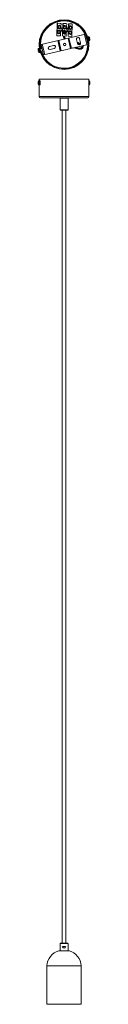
# Model space of a CAD drawing. Header units: millimetres. Extents: x 44 to 127, y -1553 to 29.
import ezdxf

# ---------------------------------------------------------------- set-up
doc = ezdxf.new("R2010")
doc.units = ezdxf.units.MM

msp = doc.modelspace()

# ---------------------------------------------------------------- linework, layer by layer
at = {"color": 7, "linetype": 'Continuous', "lineweight": 15}
for p, q in [((74.2, 3.5), (75.1, 23.5)), ((75.4, 23.4), (74.5, 3.5)), ((75.4, 23.4), (75.1, 23.5)), ((75.1, 23.5), (80.9, 23.2)), ((81.2, 23.2), (75.4, 23.4)), ((80, 23.3), (76.2, 23.4)), ((76.3, 23.4), (76.2, 23.4)), ((76.3, 23.4), (80.1, 23.2)), ((78.6, 20.2), (78.3, 20.2)), ((79.7, 16.6), (79.9, 16.6)), ((79.7, 16.3), (79.7, 16.6)), ((79.8, 17.9), (79.8, 18.2)), ((79.9, 17.9), (79.8, 17.9)), ((80.1, 23.2), (80, 23.3)), ((80, 23.2), (80, 23.3)), ((80.9, 23.2), (81.2, 23.2)), ((80.9, 15.9), (80.9, 15.7)), ((81.2, 23.2), (81, 18.4)), ((83.9, 15.6), (84.2, 23.1)), ((84.5, 23.1), (84.2, 15.6)), ((84.5, 23.1), (84.2, 23.1)), ((84.2, 23.1), (90, 22.8)), ((90.3, 22.8), (84.5, 23.1)), ((89.1, 22.9), (85.3, 23)), ((85.3, 23), (85.4, 23)), ((85.4, 23), (89.2, 22.9)), ((87.7, 19.8), (87.4, 19.8)), ((88.8, 17.5), (88.9, 17.9)), ((89, 17.5), (88.8, 17.5)), ((88.8, 16.2), (88.9, 16.2)), ((88.8, 15.9), (88.8, 16.2)), ((89.2, 22.9), (89.1, 22.9)), ((89.1, 22.9), (89.1, 22.9)), ((90.3, 22.8), (90, 22.8)), ((90.1, 18.1), (90.3, 22.8)), ((92.9, 15.2), (93.3, 22.7)), ((93.6, 22.7), (93.2, 15.2)), ((93.6, 22.7), (93.3, 22.7)), ((93.3, 22.7), (99.1, 22.5)), ((99.3, 22.4), (93.6, 22.7)), ((98.1, 22.5), (94.4, 22.6)), ((94.4, 22.6), (94.5, 22.6)), ((94.5, 22.6), (98.3, 22.5)), ((96.8, 19.4), (96.5, 19.4)), ((97.9, 17.1), (97.9, 17.5)), ((98.1, 17.1), (97.9, 17.1)), ((97.9, 15.9), (98, 15.9)), ((97.9, 15.5), (97.9, 15.9)), ((98.3, 22.5), (98.1, 22.5)), ((98.1, 22.5), (98.1, 22.5)), ((99.3, 22.4), (99.1, 22.5)), ((99.1, 17.7), (99.3, 22.4)), ((120.7, 6.1), (49.4, -10.7)), ((74.2, 3.5), (74.5, 3.5)), ((74.5, 3.5), (80.3, 3.2)), ((77.4, 6.4), (77.7, 6.4)), ((77.8, 14.4), (78, 14.4)), ((78.3, 12.2), (78, 12.2)), ((79.3, 8.3), (79.4, 8.6)), ((79.4, 9.9), (79.4, 10.2)), ((79.6, 9.9), (79.4, 9.9)), ((79.4, 8.6), (79.5, 8.6)), ((80.3, 3.2), (80.5, 7.9)), ((83.9, 10.6), (80.6, 10.7)), ((80.6, 10.5), (80.6, 10.7)), ((80.9, 15.7), (84.2, 15.6)), ((80.9, 15.7), (83.9, 15.6)), ((83.3, 3.1), (83.7, 10.6)), ((83.6, 3.1), (83.3, 3.1)), ((83.9, 10.6), (83.6, 3.1)), ((83.6, 3.1), (89.4, 2.8)), ((84.2, 15.6), (83.9, 15.6)), ((86.5, 6.1), (86.8, 6)), ((86.8, 14), (87.1, 14)), ((87.3, 11.8), (87, 11.8)), ((88.4, 8.3), (88.6, 8.2)), ((88.4, 7.9), (88.4, 8.3)), ((88.5, 9.5), (88.5, 9.9)), ((88.7, 9.5), (88.5, 9.5)), ((89.4, 2.8), (89.6, 7.5)), ((93, 10.2), (89.7, 10.3)), ((89.7, 10.3), (89.7, 10.1)), ((90, 15.5), (89.9, 15.3)), ((89.9, 15.3), (93.2, 15.2)), ((89.9, 15.3), (92.9, 15.2)), ((92.4, 2.7), (92.7, 10.2)), ((92.7, 2.7), (92.4, 2.7)), ((93, 10.2), (92.7, 2.7)), ((92.7, 2.7), (98.5, 2.4)), ((93.2, 15.2), (92.9, 15.2)), ((95.6, 5.7), (95.9, 5.6)), ((95.9, 13.7), (96.2, 13.6)), ((96.4, 11.4), (96.1, 11.4)), ((97.5, 7.9), (97.7, 7.9)), ((97.5, 7.5), (97.5, 7.9)), ((97.6, 9.1), (97.6, 9.5)), ((97.7, 9.1), (97.6, 9.1)), ((98.5, 2.4), (98.7, 7.2)), ((99, 15.1), (98.8, 9.7)), ((122.8, -10.9), (118.9, 5.7)), ((124.6, -10.4), (120.7, 6.1)), ((125.2, 2), (124, 1.8)), ((126.7, 0.6), (126.7, 0.6)), ((49.4, -10.7), (53.2, -27.2)), ((51.1, -10.2), (55, -26.8)), ((53.2, -27.2), (124.6, -10.4)), ((69.2, -12.2), (62.4, -13.8)), ((80, -20.9), (76.1, -4.4)), ((77.1, -4.1), (81, -20.7)), ((77.6, -4), (81.5, -20.6)), ((96.3, -17.1), (92.4, -0.5)), ((96.8, -17), (92.9, -0.4)), ((93.9, -0.2), (97.8, -16.7)), ((102.1, -15.7), (101.8, -16.7)), ((104.8, -15.1), (108.1, -16.1)), ((106.2, -2.4), (107.8, -9.2)), ((109.2, -9.5), (107.8, -9.2)), ((112.8, -8.9), (109.7, -7.8)), ((112.7, -8.1), (111.1, -1.3)), ((123.8, -0.1), (122.2, -0.5)), ((123, -3.9), (124.6, -3.5)), ((125.6, -5.1), (126.8, -4.8)), ((127.2, -0.6), (127, -0.7)), ((127.2, -1.5), (127.4, -1.5)), ((127.5, -2.8), (127.5, -2.8)), ((44.4, -18.8), (44.4, -18.8)), ((44.7, -20.1), (44.5, -20.1)), ((44.7, -20.9), (44.9, -20.9)), ((46.3, -16.5), (45.1, -16.8)), ((45.2, -22.1), (45.2, -22.1)), ((47.9, -23.3), (46.3, -16.5)), ((46.7, -18.2), (46.7, -18.2)), ((46.7, -23.6), (47.9, -23.3)), ((50.9, -17.2), (47.5, -18)), ((47.5, -21.6), (47.5, -21.6)), ((48.3, -21.4), (51.7, -20.6)), ((63.6, -18.6), (70.4, -17)), ((101.8, -16.7), (100.2, -16.2)), ((101.8, -16.7), (101.7, -16.6)), ((102, -16.1), (107.6, -17.8)), ((107.6, -17.8), (108.1, -16.1)), ((107.6, -17.8), (109.4, -18.2)), ((44.4, -71.8), (45.2, -71.9)), ((44.4, -72.7), (45.2, -72.6)), ((45.2, -71.9), (44.5, -71.8)), ((44.5, -72.7), (45.2, -72.6)), ((44.7, -70.5), (44.9, -70.7)), ((44.7, -71.8), (45.2, -71.9)), ((45.2, -72.6), (44.7, -72.7)), ((44.7, -74), (44.9, -73.8)), ((45.3, -69.1), (45.2, -69.2)), ((47.1, -68.7), (45.9, -68.7)), ((45.9, -75.7), (47.1, -75.7)), ((46, -66.2), (46, -68.7)), ((46, -66.2), (126, -66.2)), ((46, -75.7), (46, -94.2)), ((126, -94.2), (126, -66.2)), ((126, -68.7), (126, -68.7)), ((126, -75.7), (126, -75.7)), ((124, -96.2), (48, -96.2)), ((79.6, -96.7), (79.6, -115.7)), ((92.5, -115.7), (92.5, -96.7)), ((91, -116.2), (80.1, -116.2)), ((83, -116.2), (83, -1455.1)), ((89, -1455.1), (89, -116.2)), ((79.6, -1455.6), (79.6, -1467.1)), ((79.6, -1455.6), (92.5, -1455.6)), ((80.1, -1455.1), (92, -1455.1)), ((92.5, -1467.1), (92.5, -1455.6)), ((77.5, -1467.1), (94.6, -1467.1)), ((83.4, -1460.4), (83.3, -1460.4)), ((84.3, -1460.1), (87.8, -1460.1)), ((84.3, -1460.8), (84.3, -1460.1)), ((87.8, -1460.8), (84.3, -1460.8)), ((87.8, -1460.1), (87.8, -1460.8)), ((88.8, -1460.4), (88.7, -1460.4)), ((58.3, -1491.1), (58.3, -1553.1)), ((58.3, -1491.1), (113.8, -1491.1)), ((113.8, -1553.1), (113.8, -1491.1)), ((58.3, -1553.1), (113.8, -1553.1))]:
    msp.add_line(p, q, dxfattribs=at)
at = {"color": 8, "linetype": 'Continuous', "lineweight": 15}
for p, q in [((85.1, 8.7), (85.1, 9.1)), ((125.2, 2), (126.8, -4.8)), ((125.6, 1.9), (127.1, -4.5)), ((101.7, -16.6), (102, -15.7)), ((102.3, -15.7), (107.8, -17.4)), ((103.8, -15.3), (108, -16.6)), ((108.9, -9.4), (107.8, -9.1)), ((112.8, -8.9), (109.4, -7.7)), ((46.3, -23.5), (44.8, -17.1)), ((46.7, -23.6), (45.1, -16.8)), ((100.3, -16.1), (101.7, -16.6)), ((46, -94.2), (126, -94.2)), ((79.6, -96.7), (92.5, -96.7)), ((92.5, -115.7), (79.6, -115.7))]:
    msp.add_line(p, q, dxfattribs=at)
at = {"color": 8, "linetype": 'Continuous', "lineweight": 15, "flags": 128}
for points in [[(85.8, 7.4), (85.8, 7.5), (85.8, 10.4)], [(86.4, 6.9), (86.3, 7.6), (86.4, 10.8)], [(121.3, 3.3), (122, 1.5), (122.6, -0.4)], [(112.6, -9.4), (109.1, -8.1), (107.5, -7.7)], [(112.2, -10.1), (108.9, -8.9), (107.7, -8.6)], [(107.8, -17.4), (110, -17.8), (111.9, -17.8), (113.4, -17.4), (114.7, -16.6), (115.5, -15.5), (115.8, -14.3), (115.7, -13.1), (115.5, -12.6)], [(108, -16.6), (110.1, -17.1), (111.8, -17.1), (113.1, -16.7), (114.2, -16), (114.8, -15.2), (115.1, -14.2), (115, -13.2), (114.8, -12.7)], [(109.4, -18.2), (110, -18.3), (112, -18.4), (113.6, -17.9), (115, -17), (116, -15.8), (116.4, -14.4), (116.4, -13), (116.2, -12.4)], [(123.4, -3.8), (123.7, -5.7), (123.9, -7.7)], [(45.5, -75.6), (45.8, -75.4), (46, -74.9), (46.2, -74.1), (46.3, -73.1), (46.3, -72), (46.2, -70.9), (46.1, -70), (45.9, -69.3), (45.7, -69), (45.4, -69), (45.3, -69.1)], [(45.3, -75.3), (45.3, -75.4), (45.5, -75.6)], [(126, -68.7), (126.1, -68.8), (126.4, -69), (126.6, -69.7), (126.7, -70.6), (126.8, -71.7), (126.8, -72.8), (126.7, -73.9), (126.6, -74.8), (126.4, -75.4), (126.1, -75.7), (126, -75.7)]]:
    msp.add_lwpolyline(points, dxfattribs=at)
at = {"color": 7, "linetype": 'Continuous', "lineweight": 15, "flags": 128}
for points in [[(86.5, 10.8), (86.5, 10.8), (86.4, 10.8)], [(86.6, 7), (86.5, 8.2), (86.6, 10.9)], [(85.9, -0.6), (86.4, -1.9), (86.5, -1.9)], [(88.4, -1.5), (88.2, -1.2), (88.2, -1)], [(109.4, -7.7), (109.4, -7.6), (107.4, -7.2)], [(107.6, -17.8), (110, -18.4), (112, -18.4), (113.7, -18), (115.1, -17.1), (116.1, -15.8), (116.5, -14.4), (116.6, -13), (116.3, -12.4)], [(108.1, -16.1), (110.2, -16.6), (111.8, -16.6), (113, -16.3), (113.9, -15.7), (114.4, -15), (114.7, -14.1), (114.7, -13.3), (114.5, -12.8)], [(111.9, -10.5), (109.5, -9.5), (108.9, -9.4)], [(109.7, -7.7), (109.6, -7.7), (109.4, -7.7)], [(44.5, -71.8), (44.5, -71.8), (44.4, -71.8), (44.4, -71.8), (44.4, -71.8), (44.4, -71.8), (44.4, -71.8), (44.4, -71.8), (44.4, -71.8)], [(44.4, -72.7), (44.4, -72.7), (44.4, -72.7), (44.4, -72.7), (44.4, -72.7), (44.4, -72.7), (44.4, -72.7), (44.5, -72.7), (44.5, -72.7)], [(45.9, -75.7), (46.1, -75.6), (46.4, -75), (46.5, -74.2), (46.6, -73.1), (46.7, -72), (46.6, -70.8), (46.5, -69.9), (46.3, -69.2), (46, -68.8), (45.9, -68.7)], [(47.1, -75.7), (47.4, -75.6), (47.6, -75), (47.8, -74.2), (47.9, -73.1), (47.9, -72), (47.8, -70.8), (47.7, -69.9), (47.5, -69.2), (47.2, -68.8), (47.1, -68.7)], [(126.7, -75.1), (126.7, -75.3), (126.6, -75.3)], [(127.5, -71.8), (127.5, -71.8), (127.5, -71.8), (127.5, -71.8)], [(127.5, -72.7), (127.5, -72.7), (127.5, -72.7), (127.5, -72.7)], [(81, -96.5), (79.9, -96.6), (79.6, -96.7)], [(92.4, -96.6), (92.4, -96.5), (92, -96.3), (91, -96.2)], [(79.6, -115.7), (79.9, -115.8), (80.8, -115.9)], [(91, -116.2), (92, -116), (92.4, -115.9), (92.5, -115.7)]]:
    msp.add_lwpolyline(points, dxfattribs=at)
at = {"color": 7, "linetype": 'Continuous', "lineweight": 15}
for centre, radius in [((86, -10.8), 40), ((86, -10.8), 39.2), ((78.3, 17.3), 2.9), ((78.3, 17.3), 2), ((87.4, 16.9), 2.9), ((87.4, 16.9), 2), ((96.5, 16.5), 2.9), ((96.5, 16.5), 2), ((78, 9.3), 2.9), ((78, 9.3), 2), ((82.4, 13.1), 1.5), ((87.1, 8.9), 2.9), ((87.1, 8.9), 2), ((91.5, 12.7), 1.5), ((96.2, 8.5), 2.9), ((96.2, 8.5), 2), ((87, -10.6), 1.95), ((87, -10.6), 1.75)]:
    msp.add_circle(centre, radius, dxfattribs=at)
at = {"color": 8, "linetype": 'Continuous', "lineweight": 15}
for centre, radius, start, end in [((86, -10.8), 38, 26.1568, 190.5917), ((95.2, 4), 10.1, 185.8599, 215.3971), ((95.5, 4.5), 9.94, 188.5925, 217.937), ((96.9, 4.7), 10.6, 189.5396, 215.8876), ((98.6, 4.6), 11.8, 188.1916, 211.0057), ((86, -10.8), 38, 195.8709, 0.3058), ((117.8, -72.3), 9.41, 342.4049, 19.5156)]:
    msp.add_arc(centre, radius, start, end, dxfattribs=at)
at = {"color": 7, "linetype": 'Continuous', "lineweight": 15}
for centre, radius, start, end in [((78, 17.3), 2.9, 84.6666, 177.6044), ((78, 17.3), 2.9, 177.563, 264.6313), ((78, 17.3), 2, 269.3922, 339.4123), ((78, 17.3), 2, 15.7537, 79.9079), ((77.8, 17.3), 2, 339.3991, 15.7652), ((87.1, 16.9), 2.9, 84.663, 177.608), ((87.1, 16.9), 2.9, 177.563, 264.6313), ((87.1, 16.9), 2, 269.3922, 339.4123), ((87.1, 16.9), 2, 15.7537, 79.9079), ((86.9, 17), 2, 339.3991, 15.7652), ((96.2, 16.6), 2.9, 84.663, 177.608), ((96.2, 16.6), 2.9, 177.563, 264.6313), ((96.2, 16.6), 2, 269.3922, 339.4123), ((96.2, 16.6), 2, 15.7537, 79.9079), ((96, 16.6), 2, 339.3991, 15.7652), ((77.7, 9.3), 2.9, 84.663, 177.608), ((77.7, 9.3), 2.9, 177.563, 264.6313), ((77.7, 9.3), 2, 269.3922, 339.4123), ((77.7, 9.3), 2, 15.7537, 79.9079), ((77.5, 9.3), 2, 339.3991, 15.7652), ((82.1, 13.2), 1.5, 270.2866, 79.0105), ((86.8, 8.9), 2.9, 84.6666, 177.6044), ((86.8, 8.9), 2.9, 177.563, 264.6313), ((98.7, 4.8), 13.9, 187.4252, 202.7207), ((86.7, 8.9), 2, 269.3922, 339.4123), ((102.7, 5.6), 15.9, 189.4901, 204.3266), ((86.7, 8.9), 2, 15.7537, 79.9079), ((86.6, 9), 2, 339.3991, 15.7652), ((91.2, 12.8), 1.5, 270.2866, 79.0105), ((95.9, 8.6), 2.9, 84.6666, 177.6044), ((95.9, 8.6), 2.9, 177.563, 264.6313), ((95.8, 8.6), 2, 269.3922, 339.4123), ((95.8, 8.6), 2, 15.7537, 79.9079), ((95.7, 8.6), 2, 339.3991, 15.7652), ((108.7, -1.9), 2.5, 13.2313, 193.2313), ((125.3, 1.6), 0.42, 46.7337, 103.2313), ((121.5, -2.4), 6, 30.0075, 46.7337), ((121.5, -2.4), 6.03, 17.3321, 29.8211), ((63, -16.2), 2.5, 103.2313, 283.2313), ((69.8, -14.6), 2.5, 283.2313, 103.2313), ((110.3, -8.7), 2.5, 193.2313, 13.2313), ((126.7, -4.4), 0.42, 283.2313, 339.7289), ((120, -2.8), 7.29, 10.0432, 16.4194), ((121.5, -2.4), 6, 339.7289, 356.4551), ((121.5, -2.4), 6.03, 356.6415, 9.1305), ((50.4, -19.1), 6, 159.7289, 176.4551), ((50.4, -19.1), 6.03, 176.6415, 189.1305), ((51.9, -18.8), 7.29, 190.0432, 196.4194), ((50.4, -19.1), 6.03, 197.3321, 209.8211), ((45.2, -17.2), 0.42, 103.2313, 159.7289), ((50.4, -19.1), 6, 210.0075, 226.7337), ((46.6, -23.2), 0.42, 226.7337, 283.2313), ((50.4, -72.2), 6, 148.9372, 176.0275), ((50.6, -72.2), 6.19, 176.245, 183.755), ((50.4, -72.2), 6, 183.9725, 211.0628), ((50.5, -72.2), 6.03, 163.4264, 175.9036), ((50.5, -72.2), 6.03, 184.0964, 196.5736), ((51, -72.2), 6.33, 164.243, 176.1223), ((44.8, -70.9), 0.428, 77.4778, 102.5222), ((44.2, -86.7), 14.9, 86.1245, 88.1417), ((44.2, -57.8), 14.9, 271.8583, 273.8755), ((51, -72.2), 6.33, 183.8777, 195.757), ((44.8, -73.5), 0.428, 257.4778, 282.5222), ((45.8, -69.4), 0.632, 86.6213, 166.3471), ((54.7, -72.2), 9.47, 177.5482, 182.4518), ((126, -74.9), 0.799, 274.1335, 348.9445), ((121.5, -72.2), 6, 3.9725, 31.0628), ((121.5, -72.2), 6, 328.9372, 356.0275), ((121.3, -72.2), 6.19, 356.245, 3.755), ((48, -94.2), 2, 180, 270), ((124, -94.2), 2, 270, 0), ((91, -96.6), 0.461, 354.9384, 84.9316), ((94.3, 139), 255.2, 266.9827, 269.2659), ((91, -115.7), 0.461, 275.0684, 5.0616), ((80.1, -1455.6), 0.5, 90, 180), ((92, -1455.6), 0.5, 0, 90), ((86, -1493.6), 27.9, 107.8272, 174.8637), ((86, -1460.4), 2.75, 180, 0), ((86, -1460.4), 2.65, 180, 0), ((86, -1493.6), 27.9, 5.1363, 72.1728)]:
    msp.add_arc(centre, radius, start, end, dxfattribs=at)

doc.saveas('drawing.dxf')
